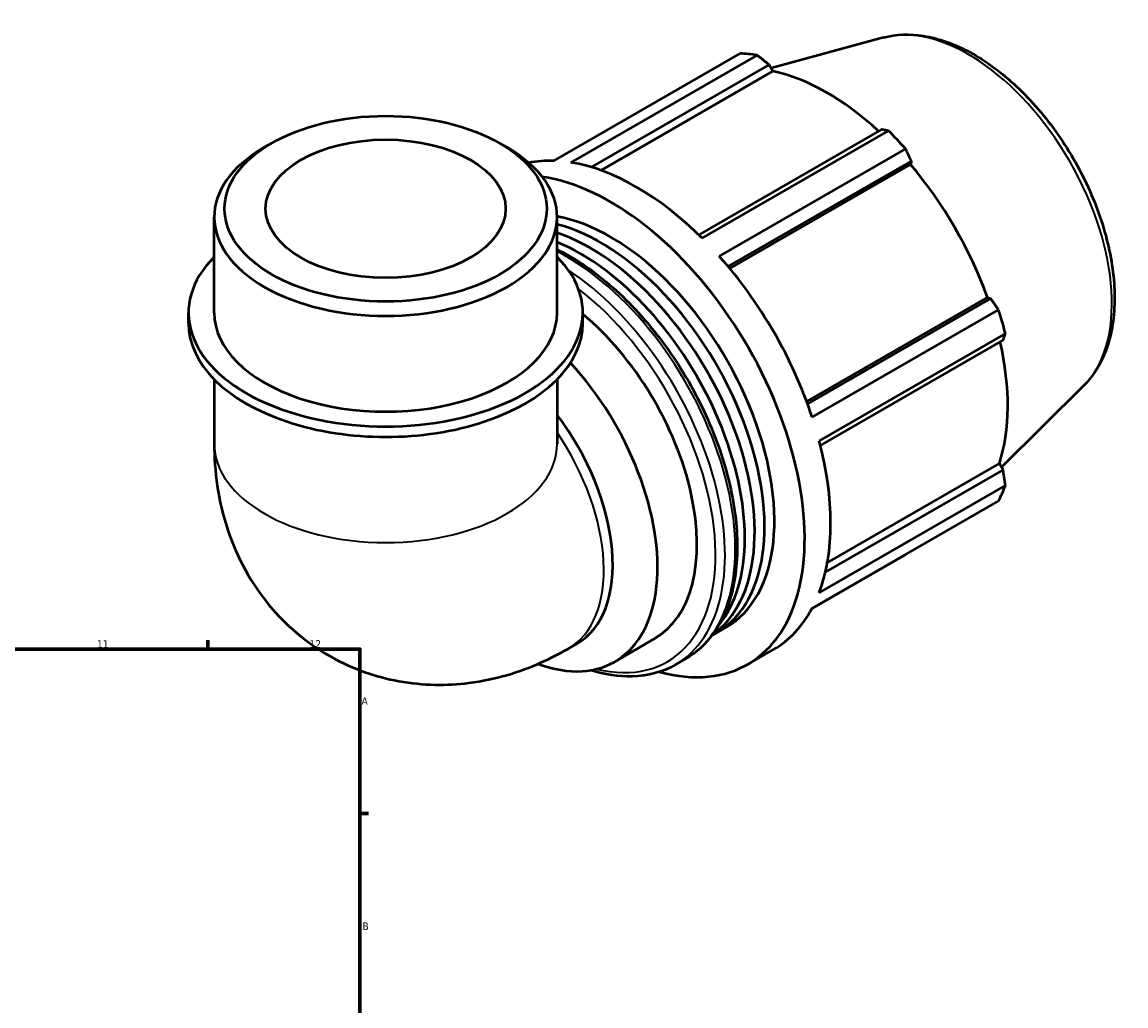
# Model space of a CAD drawing. Header units: millimetres. Extents: x -20 to 1074, y -270 to 1123.
# Tile 10 of 10: x 710 to 1074, y 456 to 781. Entities that reach past the tile are written whole.
import ezdxf

# ---------------------------------------------------------------- set-up
doc = ezdxf.new("R2010")
doc.units = ezdxf.units.MM
for name, color, linetype, lineweight in [('Border (ISO)', 7, 'Continuous', 70), ('Visible (ISO)', 7, 'Continuous', 50), ('Visible Narrow (ISO)', 7, 'Continuous', 35)]:
    doc.layers.add(name, color=color, linetype=linetype, lineweight=lineweight)
doc.styles.add('Note Text (ISO)', font='tahoma.ttf')

# ---------------------------------------------------------------- blocks, each defined once
blk = doc.blocks.new('Borders Default Border')
at = {"layer": 'Border (ISO)'}
for p, q in [((70.08, 574), (70.08, 576.9)), ((140.17, 574), (140.17, 576.9)), ((210.25, 574), (210.25, 576.9)), ((280.33, 574), (280.33, 576.9)), ((350.42, 574), (350.42, 576.9)), ((490.58, 574), (490.58, 576.9)), ((560.67, 574), (560.67, 576.9)), ((630.75, 574), (630.75, 576.9)), ((700.83, 574), (700.83, 576.9)), ((770.92, 574), (770.92, 576.9)), ((20, 519.75), (17.1, 519.75)), ((821, 519.75), (823.9, 519.75)), ((20, 445.5), (17.1, 445.5)), ((821, 445.5), (823.9, 445.5)), ((20, 371.25), (17.1, 371.25)), ((821, 371.25), (823.9, 371.25)), ((20, 222.75), (17.1, 222.75)), ((821, 222.75), (823.9, 222.75)), ((20, 148.5), (17.1, 148.5)), ((821, 148.5), (823.9, 148.5)), ((20, 74.25), (17.1, 74.25)), ((821, 74.25), (823.9, 74.25)), ((70.08, 20), (70.08, 17.1)), ((140.17, 20), (140.17, 17.1)), ((210.25, 20), (210.25, 17.1)), ((280.33, 20), (280.33, 17.1)), ((350.42, 20), (350.42, 17.1)), ((490.58, 20), (490.58, 17.1)), ((560.67, 20), (560.67, 17.1)), ((630.75, 20), (630.75, 17.1)), ((700.83, 20), (700.83, 17.1)), ((770.92, 20), (770.92, 17.1))]:
    blk.add_line(p, q, dxfattribs=at)
at = {"layer": 'Border (ISO)', "flags": 128}
for points in [[(420.5, 594), (420.5, 574), (414.73, 584), (426.27, 584), (420.5, 574)], [(20, 20), (20, 574), (821, 574), (821, 20), (20, 20)], [(0, 297), (20, 297), (10, 302.77), (10, 291.23), (20, 297)], [(841, 297), (821, 297), (831, 302.77), (831, 291.23), (821, 297)], [(420.5, 0), (420.5, 20), (414.73, 10), (426.27, 10), (420.5, 20)]]:
    blk.add_lwpolyline(points, dxfattribs=at)
at = {"layer": 'Border (ISO)', "color": 232, "true_color": 0xca0064, "char_height": 2.5, "attachment_point": 7, "style": 'Note Text (ISO)'}
for s, insert in [('1', (34.48, 574.4)), ('2', (104.37, 574.4)), ('3', (174.43, 574.35)), ('4', (244.42, 574.4)), ('5', (314.64, 574.35)), ('6', (384.66, 574.35)), ('7', (454.77, 574.4)), ('8', (524.81, 574.34)), ('9', (594.88, 574.35)), ('10', (664.29, 574.35)), ('11', (734.37, 574.4)), ('12', (804.46, 574.4)), ('A', (17.29, 555.62)), ('A', (821.59, 555.62)), ('B', (17.59, 481.37)), ('B', (821.89, 481.37)), ('C', (17.43, 407.08)), ('C', (821.73, 407.08)), ('D', (17.43, 332.88)), ('D', (821.73, 332.88)), ('E', (17.64, 258.63)), ('E', (821.94, 258.63)), ('F', (17.7, 184.38)), ('F', (822, 184.38)), ('G', (17.31, 110.08)), ('G', (821.61, 110.08)), ('H', (17.44, 35.88)), ('H', (821.74, 35.88)), ('1', (34.48, 17.1)), ('2', (104.37, 17.1)), ('3', (174.43, 17.05)), ('4', (244.42, 17.1)), ('5', (314.64, 17.05)), ('6', (384.66, 17.05)), ('7', (454.77, 17.1)), ('8', (524.81, 17.04)), ('9', (594.88, 17.05)), ('10', (664.29, 17.05)), ('11', (734.37, 17.1)), ('12', (804.46, 17.1))]:
    blk.add_mtext(s, dxfattribs=dict(at, insert=insert))

msp = doc.modelspace()

# ---------------------------------------------------------------- linework, layer by layer
at = {"layer": 'Visible (ISO)'}
for p, q in [((993.622, 775.514), (956.576, 765.466)), ((884.948, 734.916), (946.366, 770.284)), ((951.953, 769.742), (890.535, 734.374)), ((897.415, 732.78), (955.979, 766.505)), ((900.482, 731.765), (957.181, 764.415)), ((955.979, 766.505), (957.181, 764.415)), ((992.926, 745.229), (932.712, 710.554)), ((933.872, 709.418), (995.29, 744.786)), ((791.8, 740.663), (789.394, 739.267)), ((867.218, 740.663), (869.625, 739.267)), ((1000.876, 738.894), (939.458, 703.525)), ((942.469, 700.04), (1002.82, 734.793)), ((943.001, 699.399), (1002.557, 733.694)), ((1002.82, 734.793), (1002.557, 733.694)), ((772.994, 684.778), (772.994, 716.343)), ((886.024, 684.778), (886.024, 716.343)), ((968.307, 655.56), (1027.866, 689.858)), ((1028.945, 689.543), (968.592, 654.788)), ((1027.866, 689.858), (1028.945, 689.543)), ((764.517, 681.344), (764.517, 684.778)), ((894.502, 681.344), (894.502, 684.778)), ((970.102, 650.449), (1031.52, 685.817)), ((1033.834, 678.025), (972.416, 642.657)), ((972.825, 641.067), (1033.043, 675.745)), ((772.994, 662.862), (772.994, 641.621)), ((886.024, 662.862), (886.024, 641.621)), ((1059.657, 660.842), (1032.497, 633.968)), ((975.103, 602.438), (1031.836, 635.108)), ((1031.836, 635.108), (1033.043, 633.027)), ((1033.043, 633.027), (974.455, 599.289)), ((972.416, 592.551), (1033.834, 627.92)), ((1031.52, 622.793), (970.102, 587.425)), ((969.996, 587.227), (1000.876, 605.01)), ((938.531, 579.308), (941.783, 581.182)), ((889.682, 574.094), (892.606, 575.778)), ((905.016, 569.815), (918.026, 577.307)), ((948.833, 568.939), (957.366, 573.853)), ((925.001, 568.792), (928.396, 570.746))]:
    msp.add_line(p, q, dxfattribs=at)
for centre, major_axis, ratio, start_param, end_param in [((973.621, 687.647), (-45.162, 78.426), 0.5780931, 5.8451561, 5.9396837), ((975.077, 688.485), (42.001, -72.936), 0.5780931, 2.0696433, 2.6635608), ((973.621, 687.647), (45.162, -78.426), 0.5780931, 1.9181653, 2.0126929), ((829.509, 716.343), (-56.515, 0), 0.5758617, 5.5016397, 10.2063236), ((912.203, 652.279), (-45.162, 78.426), 0.5780931, 5.9396837, 6.0883743), ((912.203, 652.279), (45.162, -78.426), 0.5780931, 2.0126929, 2.7035635), ((975.077, 688.485), (42.001, -72.936), 0.5780931, 1.2672974, 1.8781627), ((903.671, 647.365), (45.162, -78.426), 0.5780931, 5.7548093, 9.0012852), ((903.671, 647.365), (38.113, -66.184), 0.5780931, 0, 2.6910228), ((900.418, 645.492), (38.113, -66.184), 0.5780931, 6.2474076, 8.911105), ((897.165, 643.619), (38.113, -66.184), 0.5780931, 0.0521673, 2.56592), ((893.913, 641.746), (38.113, -66.184), 0.5780931, 0.2112781, 2.5047217), ((829.509, 684.778), (-64.992, 0), 0.5758617, 5.7667102, 9.9412531), ((912.203, 652.279), (45.162, -78.426), 0.5780931, 1.2272947, 1.9181653), ((829.509, 684.778), (-56.515, 0), 0.5758617, 0, 3.1415927), ((884.155, 636.126), (33.872, -58.819), 0.5780931, 0, 2.140836), ((973.621, 687.647), (45.162, -78.426), 0.5780931, 1.1327672, 1.2272947), ((829.509, 681.344), (-64.992, 0), 0.5758617, 0, 3.1415927), ((975.077, 688.485), (42.001, -72.936), 0.5780931, 0.4818993, 1.0759774), ((871.144, 628.634), (33.872, -58.819), 0.5780931, 5.6792853, 8.2274783), ((864.403, 624.753), (28.203, -48.975), 0.5780931, 0, 1.7864639), ((912.203, 652.279), (45.162, -78.426), 0.5780931, 0.4418966, 1.1327672), ((973.621, 687.647), (45.162, -78.426), 0.5780931, 0.347369, 0.4418966), ((912.203, 652.279), (45.162, -78.426), 0.5780931, 0, 0.347369)]:
    msp.add_ellipse(centre, major_axis=major_axis, ratio=ratio, start_param=start_param, end_param=end_param, dxfattribs=at)
for major_axis in [(53.124, 0), (39.56, 0)]:
    msp.add_ellipse((829.509, 719.115), major_axis=major_axis, ratio=0.5758617, dxfattribs=at)
for points, knots in [([(993.622, 775.514), (997.781, 776.641), (1002.255, 776.795), (1011.846, 775.295), (1016.992, 773.443), (1027.364, 767.842), (1032.586, 763.994), (1042.415, 754.788), (1047.021, 749.431), (1055.182, 737.775), (1058.74, 731.484), (1064.489, 718.55), (1066.68, 711.91), (1069.456, 698.869), (1070.034, 692.471), (1069.399, 680.529), (1068.187, 674.977), (1064.406, 666.597), (1062.281, 663.439), (1059.657, 660.842)], [5.6508865, 5.6508865, 5.6508865, 5.6508865, 5.9351478, 5.9351478, 6.2522312, 6.2522312, 6.585633, 6.585633, 6.9184988, 6.9184988, 7.249458, 7.249458, 7.5805064, 7.5805064, 7.9135544, 7.9135544, 8.2465988, 8.2465988, 8.4901479, 8.4901479, 8.4901479, 8.4901479]), ([(886.024, 705.679), (890.351, 703.563), (894.689, 700.854), (904.86, 693.127), (910.602, 687.616), (921.154, 675.152), (925.964, 668.205), (934.183, 653.567), (937.592, 645.88), (942.672, 630.517), (944.34, 622.843), (945.744, 608.253), (945.476, 601.34), (942.967, 588.999), (940.731, 583.56), (935.057, 575.647), (931.958, 572.798), (928.396, 570.746)], [6.2083412, 6.2083412, 6.2083412, 6.2083412, 6.4408804, 6.4408804, 6.7654935, 6.7654935, 7.0893177, 7.0893177, 7.41283, 7.41283, 7.7367321, 7.7367321, 8.0614128, 8.0614128, 8.3846182, 8.3846182, 8.6413135, 8.6413135, 8.6413135, 8.6413135]), ([(772.994, 641.621), (772.994, 632.632), (774.154, 623.086), (780.413, 604.42), (785.116, 595.335), (797.555, 580.985), (804.283, 575.419), (818.784, 567.403), (826.381, 564.781), (841.886, 561.957), (849.731, 561.929), (865.755, 563.943), (873.637, 566.403), (883.836, 570.915), (886.829, 572.451), (889.682, 574.094)], [3.1415927, 3.1415927, 3.1415927, 3.1415927, 3.4557519, 3.4557519, 3.7308719, 3.7308719, 3.9390517, 3.9390517, 4.132108, 4.132108, 4.3410756, 4.3410756, 4.5974913, 4.5974913, 4.712389, 4.712389, 4.712389, 4.712389]), ([(925.001, 568.792), (920.791, 566.367), (915.944, 565.068), (906.38, 564.817), (901.758, 565.526), (897.044, 567.002)], [2.3581282, 2.3581282, 2.3581282, 2.3581282, 2.66148936, 2.66148936, 2.91815672, 2.91815672, 2.91815672, 2.91815672])]:
    msp.add_open_spline(points, degree=3, knots=knots, dxfattribs=at)
for points, weights in [([(955.979, 766.505), (954.015, 768.095), (951.953, 769.742)], [1.00158270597, 1.00119977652, 1]), ([(995.29, 744.786), (994.092, 745.017), (992.926, 745.229)], [1, 1.00119977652, 1.00158270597]), ([(1002.82, 734.793), (1001.876, 736.806), (1000.876, 738.894)], [1.00158270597, 1.00119977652, 1]), ([(1031.52, 685.817), (1030.214, 687.723), (1028.945, 689.543)], [1, 1.00119977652, 1.00158270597]), ([(1033.043, 675.745), (1033.439, 676.866), (1033.834, 678.025)], [1.00158270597, 1.00119977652, 1]), ([(1033.834, 627.92), (1033.439, 630.53), (1033.043, 633.027)], [1, 1.00119977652, 1.00158270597]), ([(1000.876, 605.01), (1000.927, 605.107), (1000.977, 605.205)], [1, 1.00006047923, 1.00011888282])]:
    msp.add_rational_spline(points, weights, degree=2, dxfattribs=at)
at = {"layer": 'Visible Narrow (ISO)'}
for centre, major_axis, ratio, start_param, end_param in [((1021.59, 715.27), (-33.398, 57.997), 0.5780931, 3.2927583, 6.1320197), ((889.104, 638.977), (39.291, -68.23), 0.5780931, 0, 2.4134777), ((885.71, 637.022), (39.291, -68.23), 0.5780931, 0, 2.2871804), ((884.155, 636.126), (38.193, -66.324), 0.5780931, 5.7776803, 8.4769863), ((861.479, 623.068), (28.203, -48.975), 0.5780931, 0, 1.6967392), ((829.509, 641.621), (56.515, 0), 0.5758617, 3.1415927, 6.2831853)]:
    msp.add_ellipse(centre, major_axis=major_axis, ratio=ratio, start_param=start_param, end_param=end_param, dxfattribs=at)

# ---------------------------------------------------------------- block references
msp.add_blockref('Borders Default Border', (0, 0))

doc.saveas('drawing.dxf')
